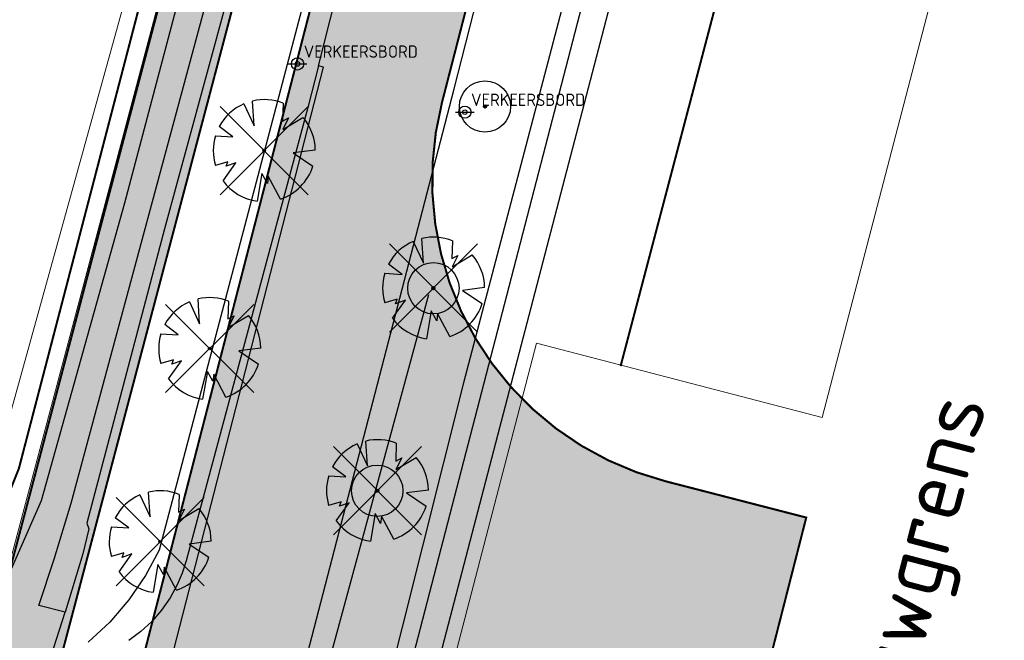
# Model space of a CAD drawing. Header units: metres. Extents: x 102000 to 105000, y 414600 to 420766.
# Tile 107 of 256: x 103271 to 103319, y 418256 to 418286. Entities that reach past the tile are written whole.
import ezdxf
from ezdxf.enums import TextEntityAlignment as Align

# ---------------------------------------------------------------- set-up
doc = ezdxf.new("R2010")
doc.units = ezdxf.units.M
doc.linetypes.add('DGN Style 2', pattern=[10.02903382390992, 6.017420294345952, -4.011613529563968])
doc.layers.get('0').update_dxf_attribs({"color": 8})
for name, color, linetype, lineweight in [('00-Ontwerp DKIV', 8, 'Continuous', 0), ('N-PV-KG-GRENS_BOUWVLAK', 7, 'DGN Style 2', 0), ('N-WE-GR-GRAS-A', 252, 'Continuous', 18), ('N-WE-GR-OEVERBEPLANTING-A', 252, 'Continuous', 18)]:
    doc.layers.add(name, color=color, linetype=linetype, lineweight=lineweight)
doc.layers.add('N-WE-GW-WATERGANG_SLOOT_INSTEEK-G', color=7, linetype='Continuous', lineweight=5, true_color=0x00ff01)
doc.styles.add('NLCS-ISO', font='NLCS-ISO.ttf')
doc.styles.add('NLCS-ISO-ANNOTATIEF-T25', font='NLCS-ISO.ttf', dxfattribs={"height": 2.5})

msp = doc.modelspace()

# ---------------------------------------------------------------- hatches: boundary and pattern name
at = {"ltscale": 0.1}
h = msp.add_hatch(color=256, dxfattribs=at)
edge = h.paths.add_edge_path()
edge.add_arc((103293.639, 418282.161), 0.075, 0, 360)
h = msp.add_hatch(color=256, dxfattribs=at)
edge = h.paths.add_edge_path()
edge.add_arc((103291.123, 418273.309), 0.075, 0, 360)
h = msp.add_hatch(color=256, dxfattribs=at)
edge = h.paths.add_edge_path()
edge.add_arc((103288.389, 418263.4395), 0.075, 0, 360)
at = {"layer": '00-Ontwerp DKIV', "transparency": 33554623}
h = msp.add_hatch(color=256, dxfattribs=at)
h.dxf.hatch_style = 1
edge = h.paths.add_edge_path()
edge.add_line((102886.898878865, 416781.553969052), (102904.8372260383, 416850.6371436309))
edge.add_line((102904.8372260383, 416850.6371436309), (102928.1882489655, 416939.1485915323))
edge.add_line((102928.1882489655, 416939.1485915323), (102953.559291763, 417035.8589529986))
edge.add_line((102953.559291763, 417035.8589529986), (102978.8715871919, 417132.5926626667))
edge.add_line((102978.8715871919, 417132.5926626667), (103004.2185386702, 417229.3225914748))
edge.add_line((103004.2185386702, 417229.3225914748), (103029.5324130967, 417326.0664990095))
edge.add_line((103029.5324130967, 417326.0664990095), (103055.6765003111, 417425.9534003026))
edge.add_line((103055.6765003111, 417425.9534003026), (103080.1687211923, 417519.5579864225))
edge.add_line((103080.1687211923, 417519.5579864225), (103105.5634584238, 417616.3363683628))
edge.add_line((103105.5634584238, 417616.3363683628), (103130.8386591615, 417713.0106111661))
edge.add_line((103130.8386591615, 417713.0106111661), (103156.0426636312, 417809.797978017))
edge.add_line((103156.0426636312, 417809.797978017), (103181.4879778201, 417906.511612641))
edge.add_line((103181.4879778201, 417906.511612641), (103206.3788686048, 418001.7165730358))
edge.add_arc((103225.6921204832, 417996.4181123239), 20.02686655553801, 148.2907491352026, 164.6587368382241, ccw=False)
edge.add_arc((103191.64122452, 418017.4582294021), 19.99999999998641, 328.2852425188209, 344.895638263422)
edge.add_line((103210.9502804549, 418012.2466692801), (103219.0200194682, 418043.1025503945))
edge.add_arc((103199.6840406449, 418048.2063847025), 19.9982299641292, 345.2137160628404, 362.3340081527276)
edge.add_arc((103239.6510389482, 418049.8324603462), 20.00183358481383, 165.3297082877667, 182.3256327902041, ccw=False)
edge.add_line((103220.3012811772, 418054.8980522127), (103232.1197067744, 418100.0408471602))
edge.add_line((103232.1197067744, 418100.0408471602), (103242.557587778, 418140.060732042))
edge.add_line((103242.557587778, 418140.060732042), (103250.1617513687, 418168.9670918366))
edge.add_line((103250.1617513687, 418168.9670918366), (103293.8845203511, 418334.4644688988))
edge.add_line((103293.8845203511, 418334.4644688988), (103297.1714545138, 418351.0962431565))
edge.add_arc((103267.4954396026, 418356.9611079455), 30.2499999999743, 348.8207063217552, 407.055072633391)
edge.add_arc((103314.5047993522, 418407.469722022), 38.74999999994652, 204.5182832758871, 227.055072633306, ccw=False)
edge.add_arc((103314.5047993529, 418407.4697220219), 38.75000000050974, 197.2059602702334, 204.518283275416, ccw=False)
edge.add_arc((103314.5047993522, 418407.469722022), 38.74999999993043, 192.7690494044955, 197.2059602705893, ccw=False)
edge.add_arc((103314.5047993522, 418407.4697220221), 38.74999999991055, 184.7464496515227, 192.7690494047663, ccw=False)
edge.add_arc((103314.5047993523, 418407.469722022), 38.75000000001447, 114.5177932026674, 184.7464496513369, ccw=False)
edge.add_arc((103280.4789958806, 418441.3259577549), 17.99999999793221, 4.460114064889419, 5.304683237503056)
edge.add_arc((103280.4789958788, 418441.3259577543), 17.99999999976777, 5.304683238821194, 11.54557780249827)
edge.add_line((103298.1147802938, 418444.9286106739), (103297.8872405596, 418446.0424680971))
edge.add_line((103297.8872405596, 418446.0424680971), (103297.836137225, 418446.2926302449))
edge.add_arc((103314.5047993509, 418407.4697220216), 42.2499999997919, 113.2363245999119, 115.0728297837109)
edge.add_arc((103295.7529792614, 418447.5500381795), 2.000000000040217, 194.9859521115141, 295.07282978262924, ccw=False)
edge.add_line((103293.8210007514, 418447.0328737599), (103291.8958729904, 418454.2246010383))
edge.add_line((103291.8958729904, 418454.2246010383), (103288.5149105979, 418453.3195633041))
edge.add_line((103288.5149105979, 418453.3195633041), (103290.9641595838, 418444.1698688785))
edge.add_arc((103289.0321810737, 418443.652704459), 2.000000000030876, -54.85466768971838, 14.985952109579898, ccw=False)
edge.add_arc((103314.5047993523, 418407.4697220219), 42.25000000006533, 125.1453323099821, 186.053168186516)
edge.add_arc((103314.5047993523, 418407.469722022), 42.24999999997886, 186.0531681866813, 192.9535207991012)
edge.add_arc((103314.5047993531, 418407.4697220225), 42.2500000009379, 192.9535207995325, 197.0227153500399)
edge.add_arc((103314.5047993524, 418407.469722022), 42.25000000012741, 197.0227153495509, 203.2367970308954)
edge.add_arc((103314.5047993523, 418407.469722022), 42.24999999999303, 203.2367970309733, 227.0550726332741)
edge.add_arc((103267.4954396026, 418356.9611079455), 26.75000000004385, -11.179293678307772, 47.055072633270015, ccw=False)
edge.add_line((103293.7378660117, 418351.7748225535), (103290.450931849, 418335.1430482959))
edge.add_line((103290.450931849, 418335.1430482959), (103246.7772206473, 418169.8493640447))
edge.add_line((103246.7772206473, 418169.8493640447), (103239.1728758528, 418140.9516445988))
edge.add_line((103239.1728758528, 418140.9516445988), (103239.1708841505, 418140.944043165))
edge.add_line((103239.1708841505, 418140.944043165), (103228.733003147, 418100.9241582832))
edge.add_line((103228.733003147, 418100.9241582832), (103216.9152725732, 418055.7840207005))
edge.add_arc((103236.2650929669, 418050.7188155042), 20.00179624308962, 165.330825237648, 182.3256407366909)
edge.add_arc((103196.2981320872, 418049.092738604), 19.99822996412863, -14.786283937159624, 2.3340081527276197, ccw=False)
edge.add_line((103215.6341109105, 418043.988904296), (103207.6017382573, 418013.2756404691))
edge.add_arc((103188.2547896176, 418018.3447210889), 19.99999999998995, 328.2852425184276, 345.3180014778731, ccw=False)
edge.add_arc((103222.2818191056, 417997.3170901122), 20.00000000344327, 148.2852424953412, 164.676265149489)
edge.add_line((103202.9928585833, 418002.6025420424), (103178.1024791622, 417907.3995350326))
edge.add_line((103178.1024791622, 417907.3995350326), (103152.6567316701, 417810.6842534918))
edge.add_line((103152.6567316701, 417810.6842534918), (103127.4516154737, 417713.8926174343))
edge.add_line((103127.4516154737, 417713.8926174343), (103102.1772761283, 417617.2216759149))
edge.add_line((103102.1772761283, 417617.2216759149), (103076.7833304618, 417520.4463160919))
edge.add_line((103076.7833304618, 417520.4463160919), (103052.2904913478, 417426.8393705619))
edge.add_line((103052.2904913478, 417426.8393705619), (103026.1464710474, 417326.952724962))
edge.add_line((103026.1464710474, 417326.952724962), (103000.8325316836, 417230.2085692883))
edge.add_line((103000.8325316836, 417230.2085692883), (102975.4858952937, 417133.4798438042))
edge.add_line((102975.4858952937, 417133.4798438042), (102950.1732941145, 417036.7449665))
edge.add_line((102950.1732941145, 417036.7449665), (102924.8035167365, 416940.0394313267))
edge.add_line((102924.8035167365, 416940.0394313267), (102901.6207644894, 416852.182720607))
edge.add_line((102901.6207644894, 416852.182720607), (102877.3339932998, 416758.8099498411))
edge.add_arc((102909.7442984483, 416750.3351566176), 33.50000000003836, 165.3461414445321, 192.0759099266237)
edge.add_line((102876.9856104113, 416743.3267075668), (102877.0845079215, 416742.8644437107))
edge.add_arc((102848.3638739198, 416736.6536477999), 29.38449937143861, -11.76076000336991, 12.202239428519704, ccw=False)
edge.add_line((102877.1315107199, 416730.664334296), (102880.9103880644, 416746.9647080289))
edge.add_arc((102880.4242582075, 416747.0816599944), 0.4999999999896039, 186.3319189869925, 346.472977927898, ccw=False)
edge.add_arc((102909.7442984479, 416750.3351566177), 29.9999999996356, 165.3461414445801, 186.3319189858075, ccw=False)
edge.add_line((102880.7201445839, 416757.9245236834), (102883.4836632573, 416768.4930981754))
edge.add_arc((102888.3210222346, 416767.2282036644), 4.999999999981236, 75.31744895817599, 165.3461414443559, ccw=False)
edge.add_line((102889.5883390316, 416772.0649286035), (102894.4847942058, 416770.7819613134))
edge.add_arc((102892.4570873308, 416763.043201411), 7.999999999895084, 29.131664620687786, 75.31744895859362, ccw=False)
edge.add_line((102899.4451138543, 416766.937746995), (102899.7500679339, 416766.3905644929))
edge.add_line((102899.7500679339, 416766.3905644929), (102902.796542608, 416768.1137832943))
edge.add_line((102902.796542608, 416768.1137832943), (102902.3985883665, 416768.8278370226))
edge.add_arc((102892.7900518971, 416763.4728368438), 10.99999999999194, 29.13166462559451, 75.31744895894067)
edge.add_line((102895.5781488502, 416774.1136317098), (102890.4689210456, 416775.4523496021))
edge.add_arc((102891.7362378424, 416780.2890745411), 4.999999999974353, 165.346141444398, 255.31744895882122, ccw=False)
h = msp.add_hatch(color=256, dxfattribs=at)
h.dxf.hatch_style = 1
edge = h.paths.add_edge_path()
edge.add_line((102915.4730269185, 416843.9896487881), (102939.7393068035, 416935.8894415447))
edge.add_line((102939.7393068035, 416935.8894415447), (102960.311714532, 417014.3081803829))
edge.add_line((102960.311714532, 417014.3081803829), (102960.4356023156, 417014.7804208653))
edge.add_line((102960.4356023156, 417014.7804208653), (102963.6107830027, 417026.3213667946))
edge.add_line((102963.6107830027, 417026.3213667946), (102965.3018439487, 417032.7872752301))
edge.add_line((102965.3018439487, 417032.7872752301), (102990.4259353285, 417129.3460566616))
edge.add_line((102990.4259353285, 417129.3460566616), (103015.7739670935, 417226.0801110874))
edge.add_line((103015.7739670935, 417226.0801110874), (103041.087618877, 417322.8231678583))
edge.add_line((103041.087618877, 417322.8231678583), (103066.4083603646, 417419.5643692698))
edge.add_line((103066.4083603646, 417419.5643692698), (103077.9071431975, 417463.5097224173))
edge.add_line((103077.9071431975, 417463.5097224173), (103078.2463102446, 417464.802275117))
edge.add_line((103078.2463102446, 417464.802275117), (103082.3797755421, 417480.5662495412))
edge.add_line((103082.3797755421, 417480.5662495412), (103083.4146462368, 417484.5581802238))
edge.add_line((103083.4146462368, 417484.5581802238), (103091.2516300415, 417514.5096378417))
edge.add_arc((103097.056216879, 417512.9908318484), 6.000000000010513, 165.2629712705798, 165.3369363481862, ccw=False)
edge.add_line((103091.2535955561, 417514.5171299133), (103097.6461045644, 417538.8838449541))
edge.add_arc((103103.4497881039, 417537.3615909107), 5.999999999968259, 165.2970099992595, 165.302898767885, ccw=False)
edge.add_line((103097.6462610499, 417538.8844414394), (103117.1194880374, 417613.0961865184))
edge.add_line((103117.1194880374, 417613.0961865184), (103142.3976419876, 417709.7817475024))
edge.add_line((103142.3976419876, 417709.7817475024), (103167.5978348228, 417806.5544770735))
edge.add_line((103167.5978348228, 417806.5544770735), (103193.0416634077, 417903.2624651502))
edge.add_line((103193.0416634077, 417903.2624651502), (103194.9182455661, 417910.4401889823))
edge.add_line((103194.9182455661, 417910.4401889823), (103199.374862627, 417927.4862673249))
edge.add_line((103199.374862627, 417927.4862673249), (103218.3362068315, 418000.0113585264))
edge.add_line((103218.3362068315, 418000.0113585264), (103243.6775236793, 418096.8075097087))
edge.add_line((103243.6775236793, 418096.8075097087), (103259.4032006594, 418157.1013358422))
edge.add_line((103259.4032006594, 418157.1013358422), (103260.9260059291, 418159.6523993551))
edge.add_arc((103281.6934232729, 418145.377258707), 25.20050125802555, 138.8322165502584, 145.4960836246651, ccw=False)
edge.add_line((103262.7228598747, 418161.9658990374), (103268.708549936, 418185.1640421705))
edge.add_line((103268.708549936, 418185.1640421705), (103268.7002752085, 418185.1662134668))
edge.add_arc((103273.4027320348, 418188.4667740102), 5.745154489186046, 160.7667093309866, 215.0642502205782, ccw=False)
edge.add_line((103267.9782426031, 418190.3593158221), (103270.3883605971, 418199.7068684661))
edge.add_line((103270.3883605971, 418199.7068684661), (103281.4526083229, 418242.6191401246))
edge.add_line((103281.4526083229, 418242.6191401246), (103281.3073586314, 418242.6565904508))
edge.add_line((103281.3073586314, 418242.6565904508), (103281.5570274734, 418243.6249217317))
edge.add_arc((103296.2272463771, 418239.8424387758), 15.14999999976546, 75.54208316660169, 165.5420831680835, ccw=False)
edge.add_line((103300.0097293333, 418254.5126576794), (103306.8948985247, 418252.7374261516))
edge.add_line((103306.8948985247, 418252.7374261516), (103309.2949044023, 418262.1358556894))
edge.add_line((103309.2949044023, 418262.1358556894), (103302.4315171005, 418263.905471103))
edge.add_arc((103306.214000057, 418278.5756900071), 15.15000000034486, 165.5420831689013, 255.54208316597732, ccw=False)
edge.add_line((103291.5437811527, 418282.3581729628), (103299.8293487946, 418314.4956322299))
edge.add_line((103299.8293487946, 418314.4956322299), (103303.6879277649, 418327.5717761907))
edge.add_line((103303.6879277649, 418327.5717761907), (103317.3076212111, 418369.3732829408))
edge.add_arc((103334.4221133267, 418363.7970692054), 17.99999999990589, 114.5157925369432, 161.9534455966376, ccw=False)
edge.add_arc((103314.5047993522, 418407.469722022), 30.00000000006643, 294.5157925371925, 341.6126726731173)
edge.add_arc((103360.0541979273, 418392.328642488), 17.99999999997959, 105.06183914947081, 161.6126726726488, ccw=False)
edge.add_line((103355.3766924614, 418409.7102690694), (103381.4229634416, 418416.7194850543))
edge.add_arc((103433.3952463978, 418223.5903008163), 200.0000000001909, 102.59566250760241, 105.06183914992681, ccw=False)
edge.add_line((103389.781374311, 418418.7769554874), (103391.4361496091, 418419.1467100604))
edge.add_line((103391.4361496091, 418419.1467100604), (103390.2500535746, 418423.5840753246))
edge.add_line((103390.2500535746, 418423.5840753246), (103390.1255458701, 418423.5539371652))
edge.add_line((103390.1255458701, 418423.5539371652), (103387.7023082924, 418422.9392229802))
edge.add_line((103387.7023082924, 418422.9392229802), (103385.2839705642, 418422.3054866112))
edge.add_line((103385.2839705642, 418422.3054866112), (103381.5510965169, 418421.3058653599))
edge.add_line((103381.5510965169, 418421.3058653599), (103380.4545117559, 418421.0107674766))
edge.add_line((103380.4545117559, 418421.0107674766), (103375.62628215, 418419.7114604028))
edge.add_line((103375.62628215, 418419.7114604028), (103370.798052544, 418418.4121533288))
edge.add_line((103370.798052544, 418418.4121533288), (103365.9698229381, 418417.112846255))
edge.add_line((103365.9698229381, 418417.112846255), (103361.1415933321, 418415.8135391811))
edge.add_line((103361.1415933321, 418415.8135391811), (103356.3133637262, 418414.5142321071))
edge.add_line((103356.3133637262, 418414.5142321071), (103354.8849404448, 418414.1298343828))
edge.add_line((103354.8849404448, 418414.1298343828), (103353.9019217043, 418413.8652978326))
edge.add_line((103353.9019217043, 418413.8652978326), (103351.2672686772, 418413.1562960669))
edge.add_arc((103356.6451006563, 418393.172253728), 20.69499999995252, 105.0618391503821, 124.6375654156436)
edge.add_arc((103314.5047993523, 418407.469722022), 30.50000000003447, 5.134617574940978, 24.81514848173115)
edge.add_arc((103343.8759005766, 418440.8964336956), 20.69499999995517, 265.323461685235, 284.9851210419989)
edge.add_line((103349.2269694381, 418420.9052084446), (103388.1791667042, 418431.3315773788))
edge.add_line((103388.1791667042, 418431.3315773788), (103387.998405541, 418432.0078323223))
edge.add_line((103387.998405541, 418432.0078323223), (103387.0106692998, 418435.7031034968))
edge.add_line((103387.0106692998, 418435.7031034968), (103375.1512072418, 418432.5284865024))
edge.add_line((103375.1512072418, 418432.5284865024), (103360.1861660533, 418428.5225481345))
edge.add_line((103360.1861660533, 418428.5225481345), (103350.9456060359, 418426.0489756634))
edge.add_arc((103346.2911262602, 418443.4367822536), 17.99999999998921, 228.5309681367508, 284.98595210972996, ccw=False)
edge.add_arc((103314.5047993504, 418407.4697220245), 29.99999999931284, 48.53096813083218, 49.3188477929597)
edge.add_line((103334.0602686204, 418430.2201862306), (103334.0602341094, 418430.2202158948))
edge.add_arc((103314.504799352, 418407.469722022), 30.00000000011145, 49.31893471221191, 74.12155009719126)
edge.add_arc((103327.6374778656, 418453.6382476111), 17.99999999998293, 202.3981603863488, 254.1215500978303, ccw=False)
edge.add_arc((103295.0518336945, 418492.5840102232), 48.49999999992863, 284.98595210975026, 289.1919478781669, ccw=False)
edge.add_line((103307.5930708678, 418445.7335313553), (103305.9327877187, 418445.2890960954))
edge.add_line((103305.9327877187, 418445.2890960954), (103308.0671914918, 418437.3205543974))
edge.add_line((103308.0671914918, 418437.3205543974), (103308.2063312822, 418436.8010925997))
edge.add_arc((103314.504799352, 418407.469722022), 29.9999999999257, 102.1193597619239, 107.8513278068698)
edge.add_line((103305.3083552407, 418436.0253767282), (103305.1693448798, 418436.5443553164))
edge.add_line((103305.1693448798, 418436.5443553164), (103303.042261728, 418444.4855663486))
edge.add_arc((103314.504799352, 418407.469722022), 38.74999999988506, 107.2059602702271, 114.5177932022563)
edge.add_arc((103280.4789958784, 418441.3259577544), 18.00000000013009, -44.85687678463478, 4.46011406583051, ccw=False)
edge.add_arc((103314.5047993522, 418407.4697220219), 29.99999999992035, 135.1431232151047, 164.1211196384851)
edge.add_arc((103268.3363724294, 418420.6027473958), 17.99999999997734, 294.80412878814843, 344.1211196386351, ccw=False)
edge.add_arc((103314.5047993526, 418407.4697220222), 38.75000000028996, 184.7464496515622, 192.7690494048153)
edge.add_line((103276.7131298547, 418398.9051311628), (103284.6539669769, 418401.0321141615))
edge.add_line((103284.6539669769, 418401.0321141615), (103285.1734287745, 418401.1712539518))
edge.add_arc((103314.5047993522, 418407.469722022), 29.99999999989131, 192.119359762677, 197.8513278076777)
edge.add_line((103285.9491446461, 418398.2732779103), (103285.4301660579, 418398.1342675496))
edge.add_line((103285.4301660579, 418398.1342675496), (103277.4889550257, 418396.0071843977))
edge.add_arc((103314.5047993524, 418407.4697220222), 38.75000000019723, 197.2059602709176, 204.5182832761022)
edge.add_arc((103280.6488546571, 418373.4436289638), 18.00000000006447, 45.14361328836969, 94.46060413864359, ccw=False)
edge.add_arc((103314.5047993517, 418407.469722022), 29.99999999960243, 225.1436132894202, 232.7333586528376)
edge.add_arc((103285.4395917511, 418369.2700661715), 18.0000000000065, -11.179293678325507, 52.73335865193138, ccw=False)
edge.add_line((103303.0980469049, 418365.7802292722), (103293.9949880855, 418321.3856626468))
edge.add_line((103293.9949880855, 418321.3856626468), (103292.7105368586, 418316.3223872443))
edge.add_line((103292.7105368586, 418316.3223872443), (103263.1258759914, 418201.579384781))
edge.add_line((103263.1258759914, 418201.579384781), (103252.1433331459, 418158.9840024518))
edge.add_line((103252.1433331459, 418158.9840024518), (103236.4203016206, 418098.700319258))
edge.add_line((103236.4203016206, 418098.700319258), (103218.9321245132, 418031.9007910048))
edge.add_line((103218.9321245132, 418031.9007910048), (103215.8259673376, 418020.0362134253))
edge.add_line((103215.8259673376, 418020.0362134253), (103211.0813130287, 418001.9130741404))
edge.add_line((103211.0813130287, 418001.9130741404), (103185.7870234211, 417905.1651559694))
edge.add_line((103185.7870234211, 417905.1651559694), (103185.3279327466, 417903.4202245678))
edge.add_line((103185.3279327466, 417903.4202245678), (103181.7657652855, 417889.8809866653))
edge.add_line((103181.7657652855, 417889.8809866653), (103160.3422663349, 417808.4536388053))
edge.add_line((103160.3422663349, 417808.4536388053), (103135.1396912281, 417711.6717609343))
edge.add_line((103135.1396912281, 417711.6717609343), (103109.8633830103, 417614.9932737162))
edge.add_line((103109.8633830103, 417614.9932737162), (103084.4676280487, 417518.2110061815))
edge.add_line((103084.4676280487, 417518.2110061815), (103061.2836892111, 417429.6064198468))
edge.add_line((103061.2836892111, 417429.6064198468), (103058.9746999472, 417420.7830839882))
edge.add_line((103058.9746999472, 417420.7830839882), (103033.8320287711, 417324.7222234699))
edge.add_line((103033.8320287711, 417324.7222234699), (103008.5182378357, 417227.978634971))
edge.add_line((103008.5182378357, 417227.978634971), (102983.1708812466, 417131.247159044))
edge.add_line((102983.1708812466, 417131.247159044), (102957.858978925, 417034.5149506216))
edge.add_line((102957.858978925, 417034.5149506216), (102932.4863091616, 416937.798383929))
edge.add_line((102932.4863091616, 416937.798383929), (102909.899229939, 416852.2562286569))
edge.add_line((102909.899229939, 416852.2562286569), (102908.2185107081, 416845.89098134))
edge.add_line((102908.2185107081, 416845.89098134), (102907.1957803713, 416842.0163484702))
edge.add_arc((103006.7857043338, 416815.732379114), 102.9999999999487, 165.2155017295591, 197.4258415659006)
edge.add_arc((102894.201272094, 416780.3947841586), 15.00000000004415, -55.01635506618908, 17.42584156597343, ccw=False)
edge.add_line((102902.8014108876, 416768.1050480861), (102899.7549362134, 416766.3818292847))
edge.add_line((102899.7549362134, 416766.3818292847), (102891.7131759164, 416762.235690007))
edge.add_arc((102900.8782716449, 416744.4592724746), 19.99999999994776, 117.274549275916, 166.4729779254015)
edge.add_line((102881.4330773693, 416749.1373510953), (102880.9096269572, 416746.9642504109))
edge.add_line((102880.9096269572, 416746.9642504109), (102875.523291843, 416723.6898541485))
edge.add_line((102875.523291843, 416723.6898541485), (102882.440089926, 416722.0949359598))
edge.add_arc((100763.6003904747, 417222.2756049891), 2177.076565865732, 346.7177185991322, 347.3129618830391)
edge.add_arc((102907.0377254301, 416739.7595010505), 20.00000000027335, 117.2712452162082, 167.3656618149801, ccw=False)
edge.add_line((102897.8736548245, 416757.5364470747), (102903.1645506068, 416760.2639201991))
edge.add_line((102903.1645506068, 416760.2639201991), (102906.4042517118, 416761.6404306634))
edge.add_arc((102910.6817078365, 416747.2632484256), 14.99999999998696, 35.467908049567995, 106.56863645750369, ccw=False)
edge.add_arc((103006.7857043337, 416815.7323791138), 102.9999999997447, 215.4679080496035, 221.1805622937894)
edge.add_line((102929.2639566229, 416747.9136602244), (102949.4128328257, 416724.8825966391))
edge.add_line((102949.4128328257, 416724.8825966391), (102951.9387284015, 416733.5423231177))
edge.add_line((102951.9387284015, 416733.5423231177), (102937.8410306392, 416749.5300893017))
edge.add_arc((103015.0597670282, 416817.693618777), 103.0000000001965, 165.2085629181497, 221.435907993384, ccw=False)
edge = h.paths.add_edge_path(flags=16)
edge.add_arc((103314.5047993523, 418407.469722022), 24.5, 0, 180)
edge.add_arc((103314.5047993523, 418407.469722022), 24.5, 180, 360)
edge = h.paths.add_edge_path(flags=16)
edge.add_arc((103314.5047993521, 418407.4697220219), 29.99999999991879, 263.8986836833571, 269.7468481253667)
edge.add_line((103314.3722497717, 418377.4700148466), (103314.230523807, 418376.9264231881))
edge.add_line((103314.230523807, 418376.9264231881), (103311.8343337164, 418367.7358070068))
edge.add_line((103311.8343337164, 418367.7358070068), (103309.2774526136, 418357.928858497))
edge.add_arc((103307.8259741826, 418358.3072899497), 1.500000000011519, 165.387075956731, 345.3870759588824, ccw=False)
edge.add_line((103306.3744957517, 418358.6857214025), (103308.9313768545, 418368.4926699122))
edge.add_line((103308.9313768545, 418368.4926699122), (103311.180529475, 418377.1193220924))
edge.add_line((103311.180529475, 418377.1193220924), (103311.3161918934, 418377.6396569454))
at = {"layer": 'N-WE-GR-GRAS-A'}
h = msp.add_hatch(dxfattribs=at)
h.set_pattern_fill('AGR-GRAS_01-SO', color=256, scale=0.1, pattern_type=2)
h.set_pattern_definition([(0, (0, 0), (2.5, 2.5), [0.3, -2]), (45, (1, 0.5), (-0.2828427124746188, 4.666904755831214), [0.3, -2]), (29.99999999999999, (0.1999999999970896, 0.2999999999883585), (0.5686533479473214, 3.215063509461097), [0.3, -2]), (15, (0.8000000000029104, 1.200000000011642), (0.9640675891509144, 1.811235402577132), [0.3, -2]), (135, (0.3999999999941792, 5), (-0.07071067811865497, -1.626345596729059), [0.3, -2]), (150, (3, 1), (0.5392304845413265, -1.466025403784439), [0.3, -2]), (165, (0.6000000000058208, 0.09999999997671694), (0.358630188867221, -1.752536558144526), [0.3, -2]), (85, (1, 1), (-2.18169349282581, 2.600041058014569), [0.3, -2]), (99.99999999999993, (0, 0), (-2.780294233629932, 1.946782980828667), [0.2999999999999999, -2])])
edge = h.paths.add_edge_path()
edge.add_line((103302.9792212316, 418224.7088515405), (103306.3740749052, 418237.5586211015))
edge.add_line((103306.3740749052, 418237.5586211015), (103307.4889150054, 418238.8964122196))
edge.add_line((103307.4889150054, 418238.8964122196), (103410.9876477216, 418263.7308494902))
edge.add_line((103410.9876477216, 418263.7308494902), (103429.5277936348, 418334.8370096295))
edge.add_line((103429.5277936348, 418334.8370096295), (103433.7792317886, 418336.8738260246))
edge.add_line((103433.7792317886, 418336.8738260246), (103445.0121244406, 418379.9548178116))
edge.add_arc((103413.7306458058, 418364.7693407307), 34.77254117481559, -17.714918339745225, 25.894081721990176, ccw=False)
edge.add_line((103446.8543525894, 418354.1887136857), (103420.6035243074, 418264.6720182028))
edge.add_arc((103419.3191429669, 418265.0486638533), 1.338468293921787, 281.29583703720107, 343.65619113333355, ccw=False)
edge.add_line((103419.5813153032, 418263.7361231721), (103367.3292892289, 418251.1982917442))
edge.add_arc((103419.9139307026, 418032.049224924), 225.3696031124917, 103.492980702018, 121.2556462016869)
at = {"layer": 'N-WE-GR-OEVERBEPLANTING-A'}
h = msp.add_hatch(dxfattribs=at)
h.set_pattern_fill('AGR-BEPLANTING_SOORT_01-SO', color=256, scale=0.1, pattern_type=2)
h.set_pattern_definition([(59.99999999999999, (104972.4852987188, 420070.8931537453), (-0.2886752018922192, 0.4999998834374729), [0.144338, -0.4330130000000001]), (120, (104972.4852987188, 420070.8931537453), (-0.5773502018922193, -1.165625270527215e-07), [0.1443379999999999, -0.4330129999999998]), (270, (104972.4852987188, 420070.8931537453), (0.288675, -0.5000000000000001), [0.125, -0.875])])
edge = h.paths.add_edge_path()
edge.add_arc((103413.7306458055, 418364.7693407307), 38.37254117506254, -17.649014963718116, 38.861512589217, ccw=False)
edge.add_line((103450.2970547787, 418353.1353538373), (103424.0580497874, 418263.6589763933))
edge.add_arc((103419.3191429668, 418265.0486638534), 4.938468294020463, 282.3491889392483, 343.6561911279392, ccw=False)
edge.add_line((103420.3753287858, 418260.2244602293), (103368.1692636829, 418247.6976570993))
edge.add_arc((103419.9139307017, 418032.049224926), 221.7696031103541, 103.4929807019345, 122.2801703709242)
edge.add_arc((103300.4072364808, 418221.2350546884), 2.000654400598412, 165.2759031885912, 302.28017037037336, ccw=False)
edge.add_line((103298.472281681, 418221.7435504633), (103303.1422873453, 418239.4198636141))
edge.add_line((103303.1422873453, 418239.4198636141), (103306.3740749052, 418237.5586211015))
edge.add_line((103306.3740749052, 418237.5586211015), (103302.9792212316, 418224.7088515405))
edge.add_arc((103419.9139307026, 418032.049224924), 225.3696031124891, 103.49298070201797, 121.25564620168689, ccw=False)
edge.add_line((103367.3292892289, 418251.1982917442), (103419.5813153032, 418263.7361231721))
edge.add_arc((103419.3191429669, 418265.0486638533), 1.338468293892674, 281.2958370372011, 343.6561911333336)
edge.add_line((103420.6035243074, 418264.6720182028), (103446.8543525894, 418354.1887136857))
edge.add_arc((103413.7306458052, 418364.7693407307), 34.77254117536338, 342.2850816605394, 385.8940817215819)
edge.add_line((103445.0121244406, 418379.9548178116), (103443.6099927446, 418388.8458135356))

# ---------------------------------------------------------------- linework, layer by layer
for p, q in [((103303.658, 418358.811), (103277.757, 418260.555)), ((103292.129, 418283.015), (103298.979, 418309.798)), ((103287.289, 418244.372), (103303.93, 418308.49)), ((103285.52, 418284.148), (103290.085, 418302.157)), ((103302.672, 418298.362), (103283.946, 418226.728)), ((103283.899, 418297.748), (103278.012, 418276.209)), ((103299.697, 418295.716), (103292.59, 418268.7)), ((103276.094, 418277.472), (103280.041, 418292.384)), ((103273.475, 418262.842), (103281.196, 418291.476)), ((103284.0530001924, 418284.2344156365), (103284.9529998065, 418284.233584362)), ((103285.52, 418284.148), (103285.006, 418282.118)), ((103285.773, 418284.076), (103285.52, 418284.148)), ((103274.219, 418239.193), (103285.773, 418284.076)), ((103283.757, 418250.785), (103292.129, 418283.015)), ((103281.8877626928, 418282.2871536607), (103282.3883759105, 418281.2221212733)), ((103282.3883759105, 418281.2221212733), (103282.3105090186, 418282.428016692)), ((103283.7980323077, 418282.3189373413), (103283.7690542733, 418281.4543238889)), ((103285.006, 418282.118), (103279.077, 418260.027)), ((103280.7305533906, 418282.1584466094), (103285.0234466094, 418277.8655533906)), ((103285.0234466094, 418282.1584466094), (103280.7305533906, 418277.8655533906)), ((103292.2080001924, 418281.8854156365), (103293.1079998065, 418281.884584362)), ((103283.7690542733, 418281.4543238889), (103284.065835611, 418281.6026755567)), ((103283.7819578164, 418281.0415192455), (103284.7649163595, 418281.6304480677)), ((103284.065835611, 418281.6026755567), (103283.7819578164, 418281.0415192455)), ((103281.3431894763, 418280.6803151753), (103280.6875879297, 418281.1787859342)), ((103280.501273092, 418280.7292612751), (103281.3431894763, 418280.6803151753)), ((103285.3672640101, 418280.0380821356), (103284.2901259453, 418279.8982376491)), ((103284.2901259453, 418279.8982376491), (103285.2507753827, 418279.2548621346)), ((103281.1109258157, 418279.4677015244), (103280.4997424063, 418279.2909093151)), ((103280.8727041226, 418278.5409525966), (103281.5044836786, 418279.4225510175)), ((103281.0270528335, 418279.2483990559), (103281.1109258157, 418279.4677015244)), ((103281.5044836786, 418279.4225510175), (103281.0270528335, 418279.2483990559)), ((103282.7625784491, 418278.899407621), (103282.5321909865, 418277.545512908)), ((103283.0335527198, 418278.4163397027), (103282.7625784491, 418278.899407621)), ((103283.0787150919, 418278.7710936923), (103283.0335527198, 418278.4163397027)), ((103283.6704865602, 418277.6496846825), (103283.0787150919, 418278.7710936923)), ((103272.022, 418262.97), (103276.094, 418277.472)), ((103278.012, 418276.209), (103274.237, 418261.866)), ((103290.141116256, 418275.5912820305), (103290.6417294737, 418274.5262496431)), ((103290.6417294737, 418274.5262496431), (103290.5638625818, 418275.7321450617)), ((103292.0513858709, 418275.623065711), (103292.0224078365, 418274.7584522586)), ((103288.9839069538, 418275.4625749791), (103293.2768001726, 418271.1696817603)), ((103293.2768001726, 418275.4625749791), (103288.9839069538, 418271.1696817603)), ((103292.0224078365, 418274.7584522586), (103292.3191891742, 418274.9068039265)), ((103292.0353113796, 418274.3456476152), (103293.0182699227, 418274.9345764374)), ((103292.3191891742, 418274.9068039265), (103292.0353113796, 418274.3456476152)), ((103289.5965430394, 418273.984443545), (103288.9409414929, 418274.4829143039)), ((103288.7546266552, 418274.0333896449), (103289.5965430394, 418273.984443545)), ((103293.6206175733, 418273.3422105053), (103292.5434795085, 418273.2023660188)), ((103292.5434795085, 418273.2023660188), (103293.5041289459, 418272.5589905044)), ((103279.2327626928, 418272.6431536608), (103279.7333759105, 418271.5781212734)), ((103279.7333759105, 418271.5781212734), (103279.6555090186, 418272.784016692)), ((103281.1430323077, 418272.6749373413), (103281.1140542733, 418271.8103238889)), ((103284.782, 418250.476), (103290.905, 418273.001)), ((103289.3642793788, 418272.7718298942), (103288.7530959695, 418272.5950376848)), ((103289.1260576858, 418271.8450809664), (103289.7578372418, 418272.7266793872)), ((103289.2804063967, 418272.5525274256), (103289.3642793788, 418272.7718298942)), ((103289.7578372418, 418272.7266793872), (103289.2804063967, 418272.5525274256)), ((103278.0755533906, 418272.5144466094), (103282.3684466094, 418268.2215533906)), ((103282.3684466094, 418272.5144466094), (103278.0755533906, 418268.2215533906)), ((103291.0159320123, 418272.2035359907), (103290.7855445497, 418270.8496412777)), ((103291.286906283, 418271.7204680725), (103291.0159320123, 418272.2035359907)), ((103281.1140542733, 418271.8103238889), (103281.410835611, 418271.9586755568)), ((103281.1269578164, 418271.3975192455), (103282.1099163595, 418271.9864480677)), ((103281.410835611, 418271.9586755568), (103281.1269578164, 418271.3975192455)), ((103291.3320686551, 418272.075222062), (103291.286906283, 418271.7204680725)), ((103291.9238401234, 418270.9538130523), (103291.3320686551, 418272.075222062)), ((103278.6881894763, 418271.0363151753), (103278.0325879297, 418271.5347859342)), ((103277.846273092, 418271.0852612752), (103278.6881894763, 418271.0363151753)), ((103282.7122640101, 418270.3940821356), (103281.6351259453, 418270.2542376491)), ((103281.6351259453, 418270.2542376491), (103282.5957753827, 418269.6108621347)), ((103278.4559258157, 418269.8237015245), (103277.8447424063, 418269.6469093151)), ((103278.2177041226, 418268.8969525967), (103278.8494836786, 418269.7785510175)), ((103278.3720528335, 418269.6043990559), (103278.4559258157, 418269.8237015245)), ((103278.8494836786, 418269.7785510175), (103278.3720528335, 418269.6043990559)), ((103280.1075784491, 418269.255407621), (103279.8771909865, 418267.9015129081)), ((103280.3785527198, 418268.7723397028), (103280.1075784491, 418269.255407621)), ((103280.4237150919, 418269.1270936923), (103280.3785527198, 418268.7723397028)), ((103281.0154865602, 418268.0056846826), (103280.4237150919, 418269.1270936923)), ((103292.59, 418268.7), (103289.6, 418256.802)), ((103286.2499069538, 418265.5930749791), (103290.5428001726, 418261.3001817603)), ((103290.5428001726, 418265.5930749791), (103286.2499069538, 418261.3001817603)), ((103287.407116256, 418265.7217820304), (103287.9077294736, 418264.656749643)), ((103287.9077294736, 418264.656749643), (103287.8298625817, 418265.8626450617)), ((103289.3173858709, 418265.753565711), (103289.2884078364, 418264.8889522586)), ((103289.2884078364, 418264.8889522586), (103289.5851891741, 418265.0373039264)), ((103289.3013113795, 418264.4761476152), (103290.2842699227, 418265.0650764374)), ((103289.5851891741, 418265.0373039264), (103289.3013113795, 418264.4761476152)), ((103286.8625430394, 418264.114943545), (103286.2069414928, 418264.6134143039)), ((103286.0206266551, 418264.1638896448), (103286.8625430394, 418264.114943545)), ((103275.6615533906, 418263.1064466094), (103279.9544466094, 418258.8135533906)), ((103279.9544466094, 418263.1064466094), (103275.6615533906, 418258.8135533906)), ((103276.8187626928, 418263.2351536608), (103277.3193759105, 418262.1701212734)), ((103277.3193759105, 418262.1701212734), (103277.2415090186, 418263.376016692)), ((103278.7290323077, 418263.2669373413), (103278.7000542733, 418262.4023238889)), ((103290.8866175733, 418263.4727105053), (103289.8094795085, 418263.3328660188)), ((103289.8094795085, 418263.3328660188), (103290.7701289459, 418262.6894905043)), ((103270.023, 418258.413), (103272.022, 418262.97)), ((103272.649, 418260.107), (103273.475, 418262.842)), ((103278.7000542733, 418262.4023238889), (103278.996835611, 418262.5506755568)), ((103278.7129578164, 418261.9895192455), (103279.6959163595, 418262.5784480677)), ((103278.996835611, 418262.5506755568), (103278.7129578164, 418261.9895192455)), ((103286.6302793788, 418262.9023298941), (103286.0190959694, 418262.7255376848)), ((103286.3920576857, 418261.9755809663), (103287.0238372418, 418262.8571793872)), ((103286.5464063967, 418262.6830274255), (103286.6302793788, 418262.9023298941)), ((103287.0238372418, 418262.8571793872), (103286.5464063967, 418262.6830274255)), ((103276.2741894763, 418261.6283151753), (103275.6185879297, 418262.1267859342)), ((103288.2819320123, 418262.3340359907), (103288.0515445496, 418260.9801412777)), ((103288.552906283, 418261.8509680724), (103288.2819320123, 418262.3340359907)), ((103288.598068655, 418262.205722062), (103288.552906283, 418261.8509680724)), ((103289.1898401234, 418261.0843130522), (103288.598068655, 418262.205722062)), ((103274.339, 418261.587), (103274.034, 418260.373)), ((103274.237, 418261.866), (103274.339, 418261.587)), ((103275.432273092, 418261.6772612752), (103276.2741894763, 418261.6283151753)), ((103280.2982640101, 418260.9860821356), (103279.2211259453, 418260.8462376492)), ((103279.2211259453, 418260.8462376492), (103280.1817753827, 418260.2028621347)), ((103274.034, 418260.373), (103273.174, 418257.524)), ((103276.0419258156, 418260.4157015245), (103275.4307424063, 418260.2389093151)), ((103275.8037041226, 418259.4889525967), (103276.4354836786, 418260.3705510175)), ((103275.9580528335, 418260.1963990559), (103276.0419258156, 418260.4157015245)), ((103276.4354836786, 418260.3705510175), (103275.9580528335, 418260.1963990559)), ((103277.757, 418260.555), (103277.095, 418259.311)), ((103271.903, 418257.845), (103272.649, 418260.107)), ((103277.6935784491, 418259.847407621), (103277.4631909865, 418258.4935129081)), ((103277.9645527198, 418259.3643397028), (103277.6935784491, 418259.847407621)), ((103278.0097150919, 418259.7190936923), (103277.9645527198, 418259.3643397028)), ((103278.6014865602, 418258.5976846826), (103278.0097150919, 418259.7190936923)), ((103279.077, 418260.027), (103278.887, 418259.432)), ((103277.095, 418259.311), (103276.286, 418258.127)), ((103278.887, 418259.432), (103278.643, 418258.858)), ((103278.643, 418258.858), (103278.293, 418258.22)), ((103278.293, 418258.22), (103277.877, 418257.623)), ((103273.174, 418257.524), (103271.903, 418257.845)), ((103276.286, 418258.127), (103275.35, 418257.041)), ((103272.487, 418255.356), (103273.174, 418257.524)), ((103277.877, 418257.623), (103277.399, 418257.074)), ((103275.35, 418257.041), (103274.299, 418256.066)), ((103277.399, 418257.074), (103276.865, 418256.58)), ((103289.6, 418256.802), (103282.146, 418227.147)), ((103276.865, 418256.58), (103276.28, 418256.147))]:
    msp.add_line(p, q)
for centre, radius in [((103284.503, 418284.234), 0.299999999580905), ((103284.503, 418284.234), 0.1118129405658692), ((103293.639, 418282.161), 1.25), ((103292.658, 418281.885), 0.299999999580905), ((103292.658, 418281.885), 0.1118129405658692), ((103293.639, 418282.161), 0.02249999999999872), ((103291.123, 418273.309), 1.25), ((103291.123, 418273.309), 0.02249999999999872), ((103288.389, 418263.4395), 1.25), ((103288.389, 418263.4395), 0.02249999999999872)]:
    msp.add_circle(centre, radius)
at = {"ltscale": 0.1}
for centre in [(103293.639, 418282.161), (103291.123, 418273.309), (103288.389, 418263.4395)]:
    msp.add_circle(centre, 0.075, dxfattribs=at)
for centre, major_axis, ratio, start_param, end_param in [((103282.877, 418280.012), (-1.754268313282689, 1.754268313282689), 0.9999999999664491, -0.3752560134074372, 0.2957611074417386), ((103282.880783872, 418280.0076246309), (-1.758338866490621, 1.758338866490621), 0.9999999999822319, -1.163187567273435, -0.5540057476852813), ((103282.8807838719, 418280.0076246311), (1.758338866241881, 1.758338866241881), 0.9999999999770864, 5.510035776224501, 6.208811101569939), ((103282.8780287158, 418280.0075551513), (-1.756392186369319, 1.756392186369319), 0.9999999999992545, 0.4905944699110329, 1.07807346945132), ((103282.877, 418280.012), (0.04419417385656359, 0.04419417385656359), 0.9999999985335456, 5.49778714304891, 11.7809724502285), ((103282.880783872, 418280.0076246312), (1.75833886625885, 1.75833886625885), 0.999999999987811, 4.250161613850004, 5.190242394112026), ((103282.880783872, 418280.007624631), (1.758338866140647, 1.758338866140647), 0.9999999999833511, 2.987023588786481, 3.786342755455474), ((103291.1303535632, 418273.3161283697), (-1.754268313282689, 1.754268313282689), 0.9999999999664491, -0.3752560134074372, 0.2957611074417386), ((103291.1341374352, 418273.3117530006), (-1.758338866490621, 1.758338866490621), 0.9999999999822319, -1.163187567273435, -0.5540057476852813), ((103291.1341374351, 418273.3117530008), (1.758338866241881, 1.758338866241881), 0.9999999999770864, 5.510035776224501, 6.208811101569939), ((103291.131382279, 418273.311683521), (-1.756392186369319, 1.756392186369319), 0.9999999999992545, 0.4905944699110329, 1.07807346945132), ((103291.1303535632, 418273.3161283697), (0.04419417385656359, 0.04419417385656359), 0.9999999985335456, 5.49778714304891, 11.7809724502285), ((103280.222, 418270.368), (-1.754268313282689, 1.754268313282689), 0.9999999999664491, -0.3752560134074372, 0.2957611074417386), ((103280.225783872, 418270.3636246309), (-1.758338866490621, 1.758338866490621), 0.9999999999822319, -1.163187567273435, -0.5540057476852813), ((103291.1341374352, 418273.3117530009), (1.75833886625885, 1.75833886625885), 0.999999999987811, 4.250161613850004, 5.190242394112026), ((103280.2257838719, 418270.3636246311), (1.758338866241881, 1.758338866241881), 0.9999999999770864, 5.510035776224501, 6.208811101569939), ((103291.1341374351, 418273.3117530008), (1.758338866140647, 1.758338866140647), 0.9999999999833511, 2.987023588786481, 3.786342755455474), ((103280.2230287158, 418270.3635551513), (-1.756392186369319, 1.756392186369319), 0.9999999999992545, 0.4905944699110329, 1.07807346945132), ((103280.222, 418270.368), (0.04419417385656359, 0.04419417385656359), 0.9999999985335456, 5.49778714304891, 11.7809724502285), ((103280.225783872, 418270.3636246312), (1.75833886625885, 1.75833886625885), 0.999999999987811, 4.250161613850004, 5.190242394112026), ((103280.225783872, 418270.3636246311), (1.758338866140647, 1.758338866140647), 0.9999999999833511, 2.987023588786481, 3.786342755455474), ((103288.4001374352, 418263.4422530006), (-1.758338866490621, 1.758338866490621), 0.9999999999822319, -1.163187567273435, -0.5540057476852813), ((103288.3963535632, 418263.4466283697), (-1.754268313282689, 1.754268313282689), 0.9999999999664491, -0.3752560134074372, 0.2957611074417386), ((103288.4001374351, 418263.4422530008), (1.758338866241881, 1.758338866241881), 0.9999999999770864, 5.510035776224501, 6.208811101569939), ((103288.397382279, 418263.442183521), (-1.756392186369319, 1.756392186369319), 0.9999999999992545, 0.4905944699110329, 1.07807346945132), ((103277.811783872, 418260.9556246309), (-1.758338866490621, 1.758338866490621), 0.9999999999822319, -1.163187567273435, -0.5540057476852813), ((103288.3963535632, 418263.4466283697), (0.04419417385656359, 0.04419417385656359), 0.9999999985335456, 5.49778714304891, 11.7809724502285), ((103277.808, 418260.96), (-1.754268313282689, 1.754268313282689), 0.9999999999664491, -0.3752560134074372, 0.2957611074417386), ((103277.8117838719, 418260.9556246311), (1.758338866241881, 1.758338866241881), 0.9999999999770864, 5.510035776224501, 6.208811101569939), ((103288.4001374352, 418263.4422530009), (1.75833886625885, 1.75833886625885), 0.999999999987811, 4.250161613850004, 5.190242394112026), ((103277.8090287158, 418260.9555551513), (-1.756392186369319, 1.756392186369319), 0.9999999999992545, 0.4905944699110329, 1.07807346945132), ((103288.4001374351, 418263.4422530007), (1.758338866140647, 1.758338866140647), 0.9999999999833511, 2.987023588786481, 3.786342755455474), ((103277.808, 418260.96), (0.04419417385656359, 0.04419417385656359), 0.9999999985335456, 5.49778714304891, 11.7809724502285), ((103277.811783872, 418260.9556246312), (1.75833886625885, 1.75833886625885), 0.999999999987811, 4.250161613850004, 5.190242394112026), ((103277.8117838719, 418260.9556246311), (1.758338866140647, 1.758338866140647), 0.9999999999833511, 2.987023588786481, 3.786342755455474)]:
    msp.add_ellipse(centre, major_axis=major_axis, ratio=ratio, start_param=start_param, end_param=end_param)
at = {"layer": '00-Ontwerp DKIV', "transparency": 33554687}
for points in [[(103156.0426636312, 417809.797978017, 0.1, 0.1, 0), (103181.4879778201, 417906.511612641, 0.1, 0.1, 0), (103206.3788686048, 418001.7165730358, 0.1, 0.1, -0.0715404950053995), (103208.6547392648, 418006.9444139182, 0.1, 0.1, 0.0726036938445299), (103210.9502804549, 418012.2466692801, 0.1, 0.1, 0), (103219.0200194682, 418043.1025503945, 0.1, 0.1, 0.07484062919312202), (103219.6656800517, 418049.020809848, 0.1, 0.1, -0.07429495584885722), (103220.3012811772, 418054.8980522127, 0.1, 0.1, 0), (103232.1197067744, 418100.0408471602, 0.1, 0.1, 0), (103242.557587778, 418140.060732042, 0.1, 0.1, 0), (103250.1617513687, 418168.9670918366, 0.1, 0.1, 0), (103293.8845203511, 418334.4644688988, 0.1, 0.1, 0), (103297.1714545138, 418351.0962431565, 0.1, 0.1, 0.2597088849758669), (103288.1046154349, 418379.1043771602, 0.1, 0.1, -0.09865348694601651), (103279.2489296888, 418391.389107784, 0.1, 0.1, -0.03191685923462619), (103277.4889550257, 418396.0071843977, 0.1, 0.1, -0.01936209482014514), (103276.7131298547, 418398.9051311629, 0.1, 0.1, -0.03501950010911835), (103275.8876873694, 418404.2632968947, 0.1, 0.1, -0.3163960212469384), (103298.4244866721, 418442.725729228, 0.1, 0.1, 0.0036851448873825)], [(103290.1834858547, 418442.0173154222, 0.1, 0.1, 0.272199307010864), (103272.4903655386, 418403.0144048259, 0.1, 0.1, 0.03011756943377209), (103273.3299677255, 418397.9989385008, 0.1, 0.1, 0.01775707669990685), (103274.1058239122, 418395.1010000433, 0.1, 0.1, 0.027120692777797), (103275.6820285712, 418390.8007397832, 0.1, 0.1, 0.1043026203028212), (103285.720082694, 418376.5423460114, 0.1, 0.1, -0.2597088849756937), (103293.7378660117, 418351.7748225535, 0.1, 0.1, 0), (103290.450931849, 418335.1430482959, 0.1, 0.1, 0), (103246.7772206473, 418169.8493640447, 0.1, 0.1, 0), (103239.1728758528, 418140.9516445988, 0.1, 0.1, 0), (103239.1708841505, 418140.944043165, 0.1, 0.1, 0), (103228.733003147, 418100.9241582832, 0.1, 0.1, 0), (103216.9152725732, 418055.7840207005, 0.1, 0.1, 0.07429009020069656), (103216.2797714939, 418049.9071637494, 0.1, 0.1, -0.07484062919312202), (103215.6341109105, 418043.988904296, 0.1, 0.1, 0), (103207.6017382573, 418013.2756404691, 0.1, 0.1, -0.07445656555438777), (103205.2683043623, 418007.8309056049, 0.1, 0.1, 0.07164151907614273), (103202.9928585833, 418002.6025420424, 0.1, 0.1, 0), (103178.1024791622, 417907.3995350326, 0.1, 0.1, 0), (103152.6567316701, 417810.6842534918, 0.1, 0.1, 0)]]:
    msp.add_lwpolyline(points, format="xyseb", dxfattribs=at)
at = {"layer": '00-Ontwerp DKIV', "transparency": 33554687, "const_width": 0.1}
for points in [[(103285.6495325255, 418415.6778628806, -0.2185700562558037), (103275.8876873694, 418404.2632968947, 0.03501950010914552), (103276.7131298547, 418398.9051311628), (103284.6539669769, 418401.0321141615), (103285.1734287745, 418401.1712539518, 0.02501564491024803), (103285.9491446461, 418398.2732779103), (103285.4301660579, 418398.1342675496), (103277.4889550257, 418396.0071843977, 0.03191685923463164), (103279.2489296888, 418391.389107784, -0.2185700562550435), (103293.3448339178, 418386.2034138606, 0.03312862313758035), (103296.3390446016, 418383.5949371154, -0.2863329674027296), (103303.0980469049, 418365.7802292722), (103293.9949880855, 418321.3856626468), (103292.7105368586, 418316.3223872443), (103263.1258759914, 418201.579384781), (103252.1433331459, 418158.9840024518), (103236.4203016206, 418098.700319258), (103218.9321245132, 418031.9007910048), (103215.8259673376, 418020.0362134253), (103211.0813130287, 418001.9130741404), (103185.7870234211, 417905.1651559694), (103185.3279327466, 417903.4202245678), (103181.7657652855, 417889.8809866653), (103160.3422663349, 417808.4536388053)], [(103218.3362068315, 418000.0113585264), (103243.6775236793, 418096.8075097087), (103259.4032006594, 418157.1013358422), (103260.9260059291, 418159.6523993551, -0.02908480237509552), (103262.7228598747, 418161.9658990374), (103268.708549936, 418185.1640421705), (103268.7002752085, 418185.1662134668, -0.2414522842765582), (103267.9782426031, 418190.3593158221), (103270.3883605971, 418199.7068684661), (103281.4526083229, 418242.6191401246), (103281.3073586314, 418242.6565904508), (103281.5570274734, 418243.6249217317, -0.4142135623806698), (103300.0097293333, 418254.5126576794), (103306.8948985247, 418252.7374261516), (103309.2949044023, 418262.1358556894), (103302.4315171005, 418263.905471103, -0.4142135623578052), (103291.5437811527, 418282.3581729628), (103299.8293487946, 418314.4956322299), (103303.6879277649, 418327.5717761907), (103317.3076212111, 418369.3732829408, -0.2099933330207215), (103326.9531205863, 418380.1743140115, 0.2084413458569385), (103342.9731734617, 418398.0065473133, -0.2518824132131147), (103355.3766924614, 418409.7102690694)]]:
    msp.add_lwpolyline(points, format="xyb", dxfattribs=at)
at = {"layer": '00-Ontwerp DKIV', "transparency": 33554687, "const_width": 0.1, "flags": 128}
msp.add_lwpolyline([(103244.3526822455, 418198.3962920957), (103270.9194055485, 418264.5104701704), (103289.3977006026, 418335.3841951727), (103292.7085143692, 418352.1367994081, 0.2360679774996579), (103286.5575363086, 418374.4894857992, 0.02120793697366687), (103285.0203101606, 418376.0603078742, -0.04285360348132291), (103280.097438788, 418381.5463746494, 0.318556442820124), (103271.2262803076, 418384.4973597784), (103137.12148423, 418348.5977921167)], format="xyb", dxfattribs=at)
at = {"layer": '00-Ontwerp DKIV', "transparency": 33554687, "flags": 128}
msp.add_lwpolyline([(103325.2946169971, 418325.4123341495), (103311.4392409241, 418329.0222584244), (103309.0607522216, 418319.9266778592), (103322.9231132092, 418316.3164025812), (103310.0664161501, 418267.0043849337), (103296.1480348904, 418270.630710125), (103290.2001481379, 418247.8018265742), (103316.2821969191, 418241.0063531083), (103316.2821969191, 418241.0063531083), (103410.9876477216, 418263.7308494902), (103429.5277936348, 418334.8370096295), (103337.1094678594, 418358.9340673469, 0.1323335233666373), (103334.2659932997, 418354.5776998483), (103327.438309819, 418333.6344939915)], format="xyb", close=True, dxfattribs=at)
at = {"layer": '00-Ontwerp DKIV', "transparency": 33554687, "const_width": 0.1, "flags": 128}
msp.add_lwpolyline([(103313.2413486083, 418318.8378948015), (103300.2598179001, 418269.5594172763), (103300.3158859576, 418269.5448091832), (103300.2598179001, 418269.5594172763), (103300.2598179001, 418269.5594172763), (103300.3158859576, 418269.5448091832), (103300.2598179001, 418269.5594172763), (103300.2598179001, 418269.5594172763)], dxfattribs=at)
at = {"layer": 'N-WE-GW-WATERGANG_SLOOT_INSTEEK-G', "color": 8}
msp.add_lwpolyline([(103253.1408758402, 418194.6961620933), (103290.2490564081, 418334.3790020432), (103293.7280566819, 418351.7773433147, 0.2600917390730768), (103285.720082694, 418376.5423460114, -0.03444790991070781), (103281.7463034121, 418380.787453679, -0.05049625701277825), (103281.7463034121, 418380.787453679, -0.06960461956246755), (103275.6820285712, 418390.8007397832), (103264.2720186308, 418388.2657700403), (103260.6325891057, 418387.5223065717), (103237.9615626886, 418382.8910642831), (103138.39045534, 418356.2372305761), (103138.3904553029, 418356.2372307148, 0.4142124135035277), (103138.39045534, 418356.2372305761), (103140.2134534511, 418349.4270262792), (103271.2262803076, 418384.4973597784, -0.3185564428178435), (103280.097438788, 418381.5463746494, 0.04534025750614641), (103285.8055801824, 418375.2911975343, -0.2472897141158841), (103292.7085143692, 418352.1367994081), (103289.3458231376, 418335.1852185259), (103267.1314526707, 418255.0837377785)], format="xyb", dxfattribs=at)

# ---------------------------------------------------------------- texts
at = {"style": 'NLCS-ISO'}
for p in [(103284.8035486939, 418284.5365978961), (103292.9585486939, 418282.1875978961)]:
    msp.add_attdef('VERKEERSBORD', p, 'B09', height=0.5999999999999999, dxfattribs=at)
at = {"layer": 'N-PV-KG-GRENS_BOUWVLAK', "transparency": 33554687, "style": 'NLCS-ISO-ANNOTATIEF-T25'}
msp.add_text('bouwgrens', height=3, rotation=75.3, dxfattribs=at).set_placement((103310.4707584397, 418250.3409000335), align=Align.TOP_LEFT)

doc.saveas('drawing.dxf')
